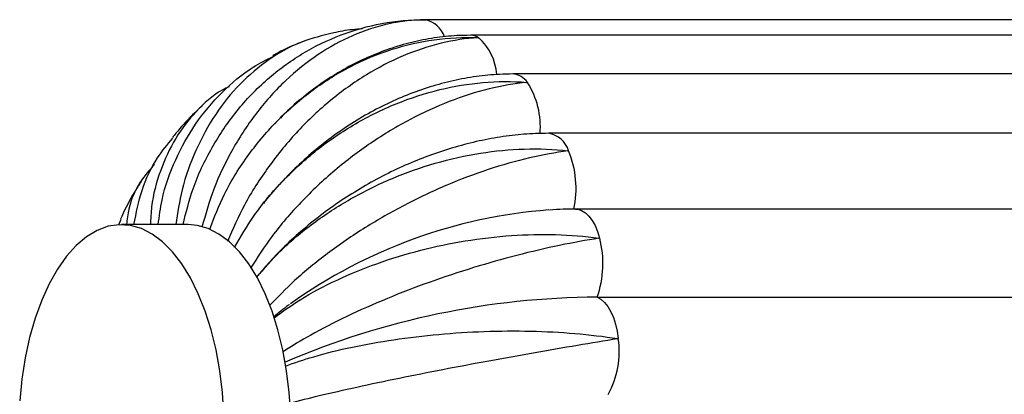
# Paper-space layout '_Inferior' of a CAD drawing. Header units: millimetres. Extents: x -353 to 353, y -312 to 312.
# Tile 4 of 9: x -353 to -209, y 5 to 60. Entities that reach past the tile are written whole.
import ezdxf

# ---------------------------------------------------------------- set-up
doc = ezdxf.new("R2010")
doc.units = ezdxf.units.MM

psp = doc.layouts.new('_Inferior')

# ---------------------------------------------------------------- linework, layer by layer
at = {"color": 7, "linetype": 'Continuous', "lineweight": 25}
for p, q in [((-102.94, 59.96), (-293.47, 59.96)), ((-293.47, 59.96), (-293.31, 59.96)), ((-96.25, 57.68), (-286.77, 57.68)), ((-90.08, 52.02), (-280.61, 52.02)), ((-315.16, 44.94), (-315.62, 44.47)), ((-84.86, 43.35), (-275.38, 43.35)), ((-80.93, 32.28), (-271.46, 32.28)), ((-338.12, 29.95), (-337.77, 30.78)), ((-327.99, 30), (-337.75, 30)), ((-268.29, 19.39), (-77.77, 19.39))]:
    psp.add_line(p, q, dxfattribs=at)
at = {"color": 8, "linetype": 'Continuous', "lineweight": 25, "flags": 128}
psp.add_lwpolyline([(-271.46, 32.28), (-271.12, 32.25), (-270.56, 32.07), (-270.01, 31.74), (-269.49, 31.25), (-269.02, 30.62), (-268.59, 29.86), (-268.22, 28.98), (-267.92, 28.01)], dxfattribs=at)
at = {"color": 7, "linetype": 'Continuous', "lineweight": 25, "flags": 128}
for points in [[(-322.79, 2.25), (-323, 5.47), (-323.38, 8.63), (-323.93, 11.68), (-324.65, 14.6), (-325.51, 17.35), (-326.52, 19.89), (-327.66, 22.21), (-328.92, 24.26), (-330.29, 26.02), (-331.74, 27.48), (-333.26, 28.62), (-334.83, 29.43), (-336.44, 29.89), (-338.06, 29.99), (-339.68, 29.75), (-341.28, 29.16), (-342.83, 28.22), (-344.33, 26.96), (-345.75, 25.38), (-347.07, 23.5), (-348.29, 21.34), (-349.38, 18.94), (-350.34, 16.31), (-351.15, 13.5), (-351.8, 10.52), (-352.28, 7.42), (-352.6, 4.23)], [(-315.75, 17.35), (-316.76, 19.89), (-317.9, 22.21), (-319.16, 24.26), (-320.53, 26.02), (-321.98, 27.48), (-323.5, 28.62), (-325.07, 29.43), (-326.68, 29.89), (-327.99, 30)], [(-268.29, 19.39), (-267.74, 19.08), (-267.22, 18.61), (-266.74, 18.01), (-266.3, 17.27), (-265.92, 16.41), (-265.61, 15.46), (-265.36, 14.42), (-265.2, 13.33)], [(-327.99, -30), (-327.68, -29.99), (-326.06, -29.75), (-324.46, -29.16), (-322.9, -28.22), (-321.41, -26.96), (-319.99, -25.38), (-318.66, -23.5), (-317.45, -21.34), (-316.36, -18.94), (-315.4, -16.31), (-314.59, -13.5), (-313.94, -10.52), (-313.46, -7.42), (-313.14, -4.23), (-313, -1), (-313.03, 2.25), (-313.24, 5.47), (-313.62, 8.63), (-314.17, 11.68), (-314.89, 14.6), (-315.75, 17.35)]]:
    psp.add_lwpolyline(points, dxfattribs=at)
at = {"color": 8, "linetype": 'Continuous', "lineweight": 25}
for centre, radius, start, end in [((-294.24, 56.17), 3.9, 19.5362, 76.2282), ((-286.79, 55.49), 2.19, 56.8427, 89.5938), ((-290.92, 51.36), 8, 4.3318, 48.2907), ((-280.8, 49.22), 2.81, 34.0462, 86.0312), ((-288.45, 44.35), 11.87, 355.0515, 32.8647), ((-275.97, 39.72), 3.68, 16.883, 80.8301)]:
    psp.add_arc(centre, radius, start, end, dxfattribs=at)
at = {"color": 7, "linetype": 'Continuous', "lineweight": 25}
for centre, radius, start, end in [((-285.75, 35.31), 14.38, 347.7555, 22.3858), ((-269.67, -42.13), 74.49, 94.3529, 125.6386), ((-282.21, 24.31), 14.77, 340.5227, 14.5312), ((-267.71, -97.26), 116.65, 90.2847, 113.2873), ((-278.05, 11.45), 12.99, 331.1497, 8.2912)]:
    psp.add_arc(centre, radius, start, end, dxfattribs=at)
for points, knots in [([(-328.75, 30), (-328.31, 31.76), (-327.33, 35.71), (-324.66, 41.31), (-321.01, 46.74), (-316.57, 51.37), (-311.42, 55.14), (-305.78, 57.89), (-299.72, 59.59), (-295.51, 59.97), (-293.36, 59.96), (-293.31, 59.96)], [0, 0, 0, 0, 0.10356, 0.232626, 0.358102, 0.487219, 0.612948, 0.742338, 0.868064, 0.997441, 1, 1, 1, 1]), ([(-293.31, 59.96), (-293.35, 59.96), (-295.13, 59.94), (-298.74, 59.53), (-304.01, 57.81), (-309.12, 55), (-313.8, 51.24), (-318.03, 46.57), (-321.56, 41.19), (-324.33, 35.48), (-325.46, 31.49), (-325.99, 29.62)], [0, 0, 0, 0, 0.002551, 0.127853, 0.256792, 0.382096, 0.511049, 0.636102, 0.764783, 0.889792, 1, 1, 1, 1]), ([(-306.75, 58.04), (-308.37, 57.64), (-311.68, 56.83), (-316.3, 54.24), (-320.51, 50.7), (-324.14, 46.2), (-326.97, 40.98), (-328.96, 35.52), (-329.55, 31.72), (-329.82, 30)], [0, 0, 0, 0, 0.140576, 0.286972, 0.437632, 0.583734, 0.734076, 0.880127, 1, 1, 1, 1]), ([(-286.77, 57.68), (-287.43, 57.67), (-289.2, 57.64), (-292.07, 57.33), (-295.37, 56.69), (-298.63, 55.73), (-301.82, 54.47), (-304.93, 52.93), (-307.94, 51.1), (-310.8, 49), (-313.01, 47.15), (-314.19, 45.93), (-314.53, 45.57)], [0, 0, 0, 0, 0.065565, 0.175483, 0.285604, 0.396083, 0.506946, 0.618196, 0.729814, 0.841768, 0.954016, 1, 1, 1, 1]), ([(-302.53, 58.61), (-303.52, 58.54), (-304.94, 58.44), (-306.33, 58.13), (-306.75, 58.04)], [0, 0, 0, 0, 0.697215, 1, 1, 1, 1]), ([(-324.86, 29.34), (-324.19, 31.06), (-322.7, 34.9), (-319.29, 40.29), (-314.94, 45.46), (-309.91, 49.81), (-304.28, 53.31), (-298.3, 55.79), (-292.03, 57.21), (-287.78, 57.42), (-285.64, 57.33), (-285.59, 57.33)], [0, 0, 0, 0, 0.104804, 0.233691, 0.358993, 0.487931, 0.613485, 0.742696, 0.868247, 0.997444, 1, 1, 1, 1]), ([(-285.59, 57.33), (-285.63, 57.33), (-287.41, 57.23), (-291.09, 56.68), (-296.59, 54.84), (-302.07, 52.01), (-307.25, 48.3), (-312.08, 43.76), (-316.31, 38.6), (-319.83, 33.13), (-321.48, 29.33), (-322.25, 27.54)], [0, 0, 0, 0, 0.002548, 0.1277, 0.256485, 0.38164, 0.510439, 0.635342, 0.76387, 0.88873, 1, 1, 1, 1]), ([(-311.19, 56.77), (-311.31, 56.72), (-312.57, 56.27), (-314.07, 55.58), (-315.39, 54.84), (-315.65, 54.69)], [0, 0, 0, 0, 0.075395, 0.817883, 1, 1, 1, 1]), ([(-332.37, 30), (-332.22, 31.21), (-331.8, 34.53), (-329.97, 39.52), (-327.05, 44.85), (-323.19, 49.39), (-319.33, 52.72), (-316.58, 54.1), (-315.59, 54.59)], [0, 0, 0, 0, 0.112804, 0.3104, 0.502499, 0.700174, 0.892659, 1, 1, 1, 1]), ([(-280.61, 52.02), (-281.25, 52.01), (-283.02, 51.98), (-285.93, 51.69), (-289.31, 51.08), (-292.7, 50.18), (-296.04, 48.99), (-299.34, 47.52), (-302.55, 45.8), (-305.65, 43.82), (-308.63, 41.61), (-311.46, 39.18), (-314.1, 36.54), (-315.95, 34.5), (-316.85, 33.3), (-317, 33.1)], [0, 0, 0, 0, 0.048638, 0.132512, 0.216628, 0.301098, 0.385845, 0.4708, 0.555902, 0.641105, 0.726379, 0.811702, 0.897067, 0.982473, 1, 1, 1, 1]), ([(-321.24, 26.65), (-320.33, 28.22), (-318.34, 31.69), (-314.24, 36.52), (-309.25, 41.07), (-303.68, 44.86), (-297.62, 47.84), (-291.34, 49.88), (-284.91, 50.94), (-280.65, 50.97), (-278.52, 50.79), (-278.48, 50.79)], [0, 0, 0, 0, 0.1071078, 0.2356631, 0.3606426, 0.4892491, 0.6144798, 0.7433583, 0.8685862, 0.9974509, 1, 1, 1, 1]), ([(-278.48, 50.79), (-278.51, 50.79), (-280.32, 50.62), (-284.07, 49.97), (-289.82, 48.14), (-295.66, 45.47), (-301.3, 42.07), (-306.7, 37.98), (-311.57, 33.37), (-315.77, 28.54), (-317.89, 25.21), (-318.89, 23.63)], [0, 0, 0, 0, 0.0025474, 0.1276937, 0.2564714, 0.3816195, 0.510412, 0.6353085, 0.7638298, 0.8886827, 1, 1, 1, 1]), ([(-322.01, 50.16), (-322.35, 50.01), (-324.19, 49.14), (-326.89, 46.64), (-330, 42.7), (-332.15, 37.96), (-333.35, 33.66), (-333.47, 30.88), (-333.51, 30)], [0, 0, 0, 0, 0.04894, 0.265936, 0.476367, 0.692906, 0.903264, 1, 1, 1, 1]), ([(-325.96, 47.34), (-326.21, 47.12), (-327.38, 46.08), (-328.84, 44.53), (-329.96, 43.15), (-330.31, 42.72)], [0, 0, 0, 0, 0.155656, 0.736921, 1, 1, 1, 1]), ([(-275.38, 43.35), (-276.01, 43.34), (-277.77, 43.32), (-280.7, 43.07), (-284.18, 42.54), (-287.68, 41.74), (-291.16, 40.7), (-294.61, 39.43), (-297.99, 37.93), (-301.3, 36.22), (-304.5, 34.3), (-307.58, 32.2), (-310.51, 29.92), (-313.26, 27.48), (-315.63, 25.13), (-316.98, 23.54), (-317.55, 22.87)], [0, 0, 0, 0, 0.041724, 0.116961, 0.192221, 0.267498, 0.342734, 0.417909, 0.493029, 0.568115, 0.643198, 0.718317, 0.7935, 0.868785, 0.944207, 1, 1, 1, 1]), ([(-335.91, 30), (-335.58, 31.69), (-334.9, 35.14), (-332.92, 39.42), (-331.02, 41.71), (-330.24, 42.66)], [0, 0, 0, 0, 0.362469, 0.737536, 1, 1, 1, 1]), ([(-317.97, 22.31), (-316.89, 23.58), (-314.5, 26.39), (-309.84, 30.26), (-304.31, 33.89), (-298.3, 36.85), (-291.9, 39.12), (-285.39, 40.57), (-278.85, 41.2), (-274.59, 41.03), (-272.49, 40.8), (-272.45, 40.79)], [0, 0, 0, 0, 0.1058335, 0.2345722, 0.3597301, 0.4885202, 0.6139296, 0.742992, 0.8683987, 0.9974473, 1, 1, 1, 1]), ([(-272.45, 40.79), (-272.49, 40.79), (-274.31, 40.55), (-278.16, 39.85), (-284.14, 38.16), (-290.3, 35.83), (-296.36, 32.97), (-302.25, 29.6), (-307.67, 25.87), (-312.43, 22.01), (-314.93, 19.39), (-316.11, 18.15)], [0, 0, 0, 0, 0.0025495, 0.1278008, 0.2566864, 0.3819395, 0.5108399, 0.6358411, 0.7644701, 0.8894277, 1, 1, 1, 1]), ([(-332.93, 38.79), (-333.66, 37.95), (-335.31, 36.07), (-336.64, 33.04), (-336.91, 30.76), (-337.01, 30)], [0, 0, 0, 0, 0.347249, 0.78128, 1, 1, 1, 1]), ([(-334.88, 36.32), (-335.21, 35.79), (-336.24, 34.14), (-337.23, 32.29), (-337.82, 30.95), (-337.87, 30.82)], [0, 0, 0, 0, 0.299248, 0.934236, 1, 1, 1, 1]), ([(-271.46, 32.28), (-272.05, 32.28), (-273.3, 32.27), (-274.57, 32.18), (-275.24, 32.13)], [0, 0, 0, 0, 0.481394, 1, 1, 1, 1]), ([(-315.46, 16.37), (-314.23, 17.27), (-311.5, 19.26), (-306.4, 21.94), (-300.48, 24.39), (-294.14, 26.33), (-287.5, 27.72), (-280.84, 28.5), (-274.25, 28.65), (-270.03, 28.31), (-267.96, 28.02), (-267.92, 28.01)], [0, 0, 0, 0, 0.1065844, 0.235215, 0.3602678, 0.4889497, 0.6142538, 0.7432079, 0.8685092, 0.9974494, 1, 1, 1, 1]), ([(-267.92, 28.01), (-267.96, 28.01), (-269.82, 27.73), (-273.76, 27.02), (-279.94, 25.57), (-286.38, 23.75), (-292.77, 21.62), (-299.04, 19.21), (-304.88, 16.61), (-310.05, 13.98), (-312.83, 12.24), (-314.13, 11.42)], [0, 0, 0, 0, 0.002552, 0.12792, 0.256925, 0.382294, 0.511315, 0.636432, 0.765181, 0.890254, 1, 1, 1, 1]), ([(-313.19, 18.32), (-313.24, 18.28), (-314.06, 17.71), (-314.8, 17.09), (-315.5, 16.51)], [0, 0, 0, 0, 0.061596, 1, 1, 1, 1]), ([(-313.81, 9.32), (-312.47, 9.79), (-309.54, 10.82), (-304.16, 12.12), (-298, 13.24), (-291.49, 14.01), (-284.72, 14.44), (-278.01, 14.49), (-271.43, 14.14), (-267.27, 13.65), (-265.24, 13.33), (-265.2, 13.33)], [0, 0, 0, 0, 0.107651, 0.236128, 0.361032, 0.48956, 0.614714, 0.743514, 0.868666, 0.997452, 1, 1, 1, 1]), ([(-265.2, 13.33), (-265.24, 13.32), (-267.14, 13.01), (-271.16, 12.34), (-277.52, 11.24), (-284.16, 10.05), (-290.77, 8.8), (-297.28, 7.5), (-303.37, 6.22), (-308.82, 4.98), (-311.78, 4.23), (-313.17, 3.87)], [0, 0, 0, 0, 0.002549, 0.127769, 0.256623, 0.381845, 0.510713, 0.635683, 0.764281, 0.889207, 1, 1, 1, 1])]:
    psp.add_open_spline(points, degree=3, knots=knots, dxfattribs=at)

doc.saveas('drawing.dxf')
